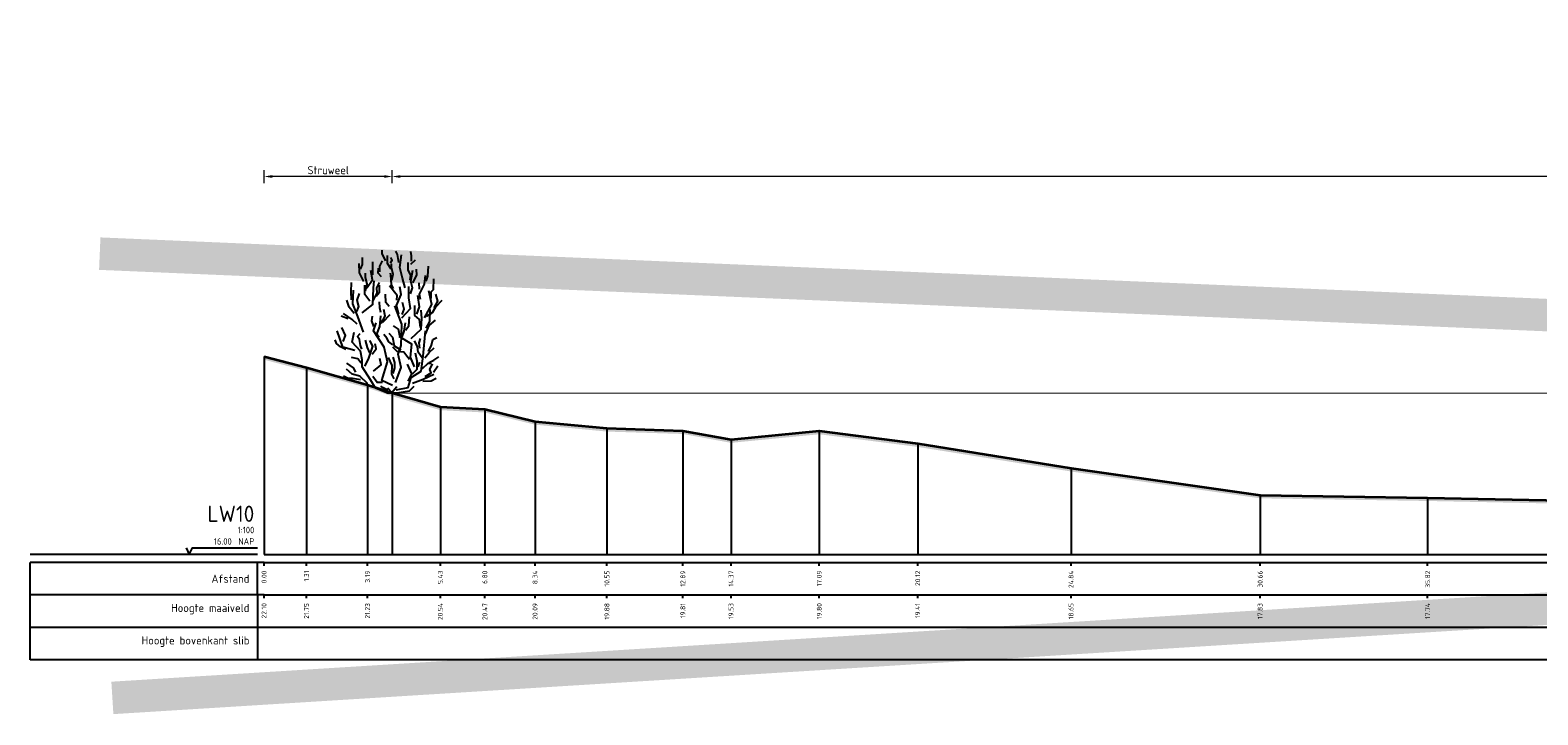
# Model space of a CAD drawing. Header units: metres. Extents: x 173015 to 189682, y 346605 to 348504.
# Tile 124 of 212: x 188873 to 188919, y 348192 to 348214. Entities that reach past the tile are written whole.
import ezdxf
from ezdxf.enums import TextEntityAlignment as Align

# ---------------------------------------------------------------- set-up
doc = ezdxf.new("R2010")
doc.units = ezdxf.units.M
doc.header["$PDMODE"] = 35
doc.header["$PDSIZE"] = 0.075
for name, color, linetype, lineweight in [('B-ME-GR-HEESTER-SD', 252, 'Continuous', 25), ('B-ME-OB-WATERLIJN-G', 150, 'Continuous', 18), ('X-ME-AL-PROFIEL_HUIDIG MAAIVELD-GD', 252, 'Continuous', 0), ('X-XX-AL-DETAIL1-M-B', 252, 'Continuous', 18), ('X-XX-AL-DWARSPROFIEL_PROFIELLIJN MAAIVELD-GD', 8, 'Continuous', 35), ('X-XX-AL-HULPGEOMETRIE-G', 50, 'Continuous', 25)]:
    doc.layers.add(name, color=color, linetype=linetype, lineweight=lineweight)
doc.layers.add('X-ME-AL-PROFIELRASTER-S', color=7, linetype='Continuous')
doc.styles.add('NLCS-ISO-ANNOTATIVE-T18', font='NLCS-ISO.ttf', dxfattribs={"height": 1.8})
doc.styles.add('NLCS-ISO-M100-T25', font='NLCS-ISO.ttf', dxfattribs={"height": 0.25})
doc.dimstyles.new('NLCS-M100-T25-PIJL_L3_H2', dxfattribs={"dimscale": 0.1, "dimtxt": 2.5, "dimasz": 2.5, "dimexe": 2, "dimexo": 2, "dimgap": 0.7, "dimtad": 1, "dimdec": 3, "dimzin": 0, "dimdsep": 46, "dimtxsty": 'NLCS-ISO-M100-T25', "dimcen": 0, "dimdle": 2, "dimclrd": 256, "dimclre": 256, "dimclrt": 256, "dimazin": 0, "dimtfac": 1, "dimtdec": 3, "dimtofl": 0, "dimtmove": 0, "dimatfit": 3, "dimfxl": 2, "dimfxlon": 1, "dimtfillclr": 256, "dimtolj": 1, "dimtzin": 0, "dimlwd": -1, "dimlwe": -1, "dimarcsym": 0})

# ---------------------------------------------------------------- blocks, each defined once
blk = doc.blocks.new('SAL-PROFIELRASTER-D')
at = {"color": 0, "linetype": 'ByBlock', "lineweight": -2, "flags": 128}
for points in [[(-2, 0), (-72, 0)], [(-24, 2), (-23, 0), (-22, 2), (-2, 2)], [(-72, -12.5), (-72, -2.5)], [(0, -2.5), (-72, -2.5)], [(-2, -12.5), (-2, -2.5)], [(0, -12.5), (-72, -12.5)]]:
    blk.add_lwpolyline(points, dxfattribs=at)
at = {"color": 0, "linetype": 'ByBlock', "lineweight": -2, "style": 'NLCS-ISO-ANNOTATIVE-T18'}
blk.add_text('NAP', height=2, dxfattribs=at).set_placement((-3, 3), align=Align.RIGHT)
blk.add_text('Afstand', height=2.5, dxfattribs=at).set_placement((-4.5, -7.5), align=Align.MIDDLE_RIGHT)
for tag, height, p in [('PROFIELNR', 5, (-3, 10)), ('NAP', 2, (-9.94, 3)), ('SCHAAL', 2, (-3, 6.5))]:
    blk.add_attdef(tag, text='', height=height, dxfattribs=at).set_placement(p, align=Align.RIGHT)
blk = doc.blocks.new('SAL-PROFIELRASTER_BALK_EIND1-D')
at = {"color": 0, "linetype": 'ByBlock', "lineweight": -2, "flags": 128}
for points in [[(0, 0), (1, 0)], [(0, -2.5), (1, -2.5)], [(0, -12.5), (1, -12.5)]]:
    blk.add_lwpolyline(points, dxfattribs=at)
blk = doc.blocks.new('SAL-PROFIELRASTER_BALK-D')
at = {"color": 0, "linetype": 'ByBlock', "lineweight": -2}
for p, q in [((-72, -12.5), (-72, -2.5)), ((-2, -2.5), (-2, -12.5)), ((0, -12.5), (-72, -12.5))]:
    blk.add_line(p, q, dxfattribs=at)
at = {"color": 0, "linetype": 'ByBlock', "lineweight": -2, "style": 'NLCS-ISO-ANNOTATIVE-T18'}
for tag, height, p in [('TITEL1', 2.5, (-4.5, -6.5)), ('TITEL2', 1.5, (-4.5, -9.5))]:
    blk.add_attdef(tag, text='', height=height, dxfattribs=at).set_placement(p, align=Align.MIDDLE_RIGHT)
blk = doc.blocks.new('SAL-PROFIELRASTER_BALK_EIND2-D')
at = {"color": 0, "linetype": 'ByBlock', "lineweight": -2}
blk.add_line((1, -12.5), (0, -12.5), dxfattribs=at)
blk = doc.blocks.new('SAL-PROFIELRASTER_BALK_DATA-D')
at = {"color": 0, "linetype": 'ByBlock', "lineweight": -2}
blk.add_lwpolyline([(0, -3.5), (0, -2.5)], dxfattribs=at)
at = {"color": 0, "linetype": 'ByBlock', "lineweight": -2, "style": 'NLCS-ISO-ANNOTATIVE-T18'}
blk.add_attdef('GETAL', text='', height=1.5, rotation=90, dxfattribs=at).set_placement((0.75, -5), align=Align.RIGHT)
blk = doc.blocks.new('SAL-PROFIELRASTER_AANHAAL-D')
at = {"color": 9, "linetype": 'ByBlock', "lineweight": -2, "flags": 128}
blk.add_lwpolyline([(0, 1), (0, 0)], dxfattribs=at)
blk = doc.blocks.new('*D118')
at = {"layer": 'Defpoints', "color": 0, "transparency": 16777216}
for p in [(188879.757, 348208.997), (188879.757, 348195.633), (188883.705, 348195.633)]:
    blk.add_point(p, dxfattribs=at)
at = {"layer": 'X-XX-AL-DETAIL1-M-B', "transparency": 16777216}
for p, q in [((188879.757, 348208.797), (188879.757, 348209.197)), ((188883.705, 348208.797), (188883.705, 348209.197)), ((188883.455, 348208.997), (188880.007, 348208.997))]:
    blk.add_line(p, q, dxfattribs=at)
for points in [[(188880.007, 348209.039), (188880.007, 348208.955), (188879.757, 348208.997)], [(188883.455, 348209.039), (188883.455, 348208.955), (188883.705, 348208.997)]]:
    blk.add_solid(points, dxfattribs=at)
at = {"layer": 'X-XX-AL-DETAIL1-M-B', "transparency": 16777216, "insert": (188881.731, 348209.192), "char_height": 0.25, "attachment_point": 5, "style": 'NLCS-ISO-M100-T25'}
blk.add_mtext('\\A1;Struweel', dxfattribs=at)
blk = doc.blocks.new('*D119')
at = {"layer": 'Defpoints', "color": 0, "transparency": 16777216}
for p in [(188883.705, 348208.997), (188883.705, 348195.633), (189174.999, 348195.633)]:
    blk.add_point(p, dxfattribs=at)
at = {"layer": 'X-XX-AL-DETAIL1-M-B', "transparency": 16777216}
for p, q in [((188883.705, 348208.797), (188883.705, 348209.197)), ((189174.999, 348208.797), (189174.999, 348209.197)), ((189174.749, 348208.997), (188883.955, 348208.997))]:
    blk.add_line(p, q, dxfattribs=at)
for points in [[(188883.955, 348209.039), (188883.955, 348208.955), (188883.705, 348208.997)], [(189174.749, 348209.039), (189174.749, 348208.955), (189174.999, 348208.997)]]:
    blk.add_solid(points, dxfattribs=at)
at = {"layer": 'X-XX-AL-DETAIL1-M-B', "transparency": 16777216, "insert": (189029.352, 348209.192), "char_height": 0.25, "attachment_point": 5, "style": 'NLCS-ISO-M100-T25'}
blk.add_mtext('\\A1;Waterbodem', dxfattribs=at)
blk = doc.blocks.new('SGR-HEESTER_S01_E_ZIJ-D')
blk.add_line((-0.166, 0), (0.141, 0))
at = {"flags": 128}
for points in [[(-0.2, 4.074), (-0.317, 4.285), (-0.317, 4.402)], [(-0.035, 3.816), (-0.153, 3.992), (-0.153, 4.238)], [(0.2, 4.015), (0.164, 4.261), (0.106, 4.367)], [(0.399, 3.241), (0.317, 3.534), (0.235, 3.863), (0.282, 4.25)], [(0.587, 4.062), (0.587, 4.226), (0.575, 4.355)], [(-0.881, 3.429), (-1.01, 3.698), (-1.022, 3.992)], [(-0.975, 3.816), (-0.916, 3.956), (-0.916, 4.168)], [(-0.787, 3.241), (-0.611, 3.487), (-0.658, 3.769)], [(-0.599, 3.64), (-0.599, 3.886), (-0.599, 4.039)], [(-0.329, 3.581), (-0.434, 3.687), (-0.423, 3.839)], [(-0.387, 3.734), (-0.387, 3.91), (-0.305, 4.074)], [(-0.059, 4.003), (0, 4.086), (-0.047, 4.168)], [(-0.012, 3.476), (0.023, 3.663), (-0.023, 3.863), (-0.023, 3.98)], [(0.552, 3.487), (0.575, 3.628), (0.493, 3.781), (0.493, 4.015)], [(0.564, 3.053), (0.622, 3.241), (0.575, 3.44), (0.634, 3.781)], [(0.575, 3.968), (0.716, 4.097)], [(0.634, 3.393), (0.751, 3.628), (0.74, 3.816)], [(1.045, 3.44), (1.092, 3.593), (1.115, 3.91)], [(-1.256, 2.866), (-1.268, 3.112), (-1.256, 3.405)], [(-0.933, 2.465), (-0.604, 2.728), (-0.582, 3.231), (-0.56, 3.45)], [(-0.693, 2.83), (-0.845, 3.03), (-0.845, 3.323)], [(-0.822, 3.147), (-0.775, 3.358), (-0.822, 3.558), (-0.822, 3.687)], [(-0.599, 2.819), (-0.47, 3.088), (-0.481, 3.241), (-0.399, 3.405)], [(-0.493, 2.983), (-0.399, 3.1), (-0.399, 3.323)], [(0.141, 2.854), (0.153, 3.006), (-0.082, 3.3)], [(0.035, 3.217), (-0.023, 3.335), (-0.047, 3.64), (-0.059, 3.687)], [(0.2, 2.431), (0.129, 2.69), (0.27, 3.03), (0.235, 3.264)], [(0.294, 2.312), (0.557, 2.597), (0.513, 2.925), (0.513, 3.275)], [(0.834, 3.194), (0.822, 3.393)], [(0.869, 2.877), (0.834, 3.041), (0.986, 3.346), (1.022, 3.616)], [(1.198, 2.912), (1.198, 3.112), (1.268, 3.182), (1.28, 3.511)], [(-1.174, 2.443), (-1.327, 2.643), (-1.397, 2.854)], [(-0.889, 1.874), (-1.064, 2.356), (-1.218, 2.75), (-1.196, 3.166)], [(-1.092, 2.514), (-1.033, 2.666), (-1.08, 2.854), (-1.01, 3.065)], [(-0.352, 2.478), (-0.387, 2.619), (-0.399, 2.807)], [(-0.094, 2.666), (-0.2, 2.783), (-0.211, 3.041)], [(0.751, 2.431), (0.834, 2.654), (0.787, 3.006)], [(0.995, 2.312), (1.214, 2.728), (1.126, 3.144)], [(1.057, 2.361), (1.233, 2.478), (1.339, 2.654), (1.538, 2.854)], [(1.292, 2.619), (1.397, 2.83), (1.339, 3.041)], [(-1.362, 2.279), (-1.573, 2.361)], [(-1.08, 2.115), (-1.233, 2.267), (-1.503, 2.443)], [(-0.564, 2.044), (-0.634, 2.22), (-0.611, 2.361)], [(-0.399, 1.716), (-0.481, 1.81), (-0.387, 2.044), (-0.352, 2.373)], [(-0.341, 2.138), (-0.223, 2.361), (-0.258, 2.572)], [(-0.294, 2.185), (-0.07, 2.42)], [(0.097, 0.321), (0.272, 0.78), (0.184, 1.196), (0.272, 1.459), (0.294, 2.115), (0.075, 2.684)], [(0.305, 2.42), (0.364, 2.584), (0.317, 2.783)], [(0.411, 1.939), (0.505, 2.068), (0.528, 2.349)], [(0.579, 1.677), (0.885, 1.962), (0.907, 2.29), (0.885, 2.553)], [(0.869, 2.021), (0.834, 2.267), (0.693, 2.385), (0.693, 2.69)], [(1.045, 1.997), (1.151, 2.197), (1.162, 2.572)], [(-1.152, 1.305), (-1.524, 1.415), (-1.7, 1.918)], [(-1.515, 1.587), (-1.444, 1.775), (-1.55, 2.021)], [(-0.166, 0), (-0.517, 0.145), (-0.67, 0.408), (-0.933, 0.802), (-0.933, 1.021), (-0.977, 1.284), (-1.24, 1.568), (-1.174, 1.874)], [(0.009, 0.233), (-0.319, 0.386), (-0.144, 0.955), (-0.254, 1.415), (-0.582, 1.918), (-0.495, 2.159)], [(0.235, 1.763), (0.188, 1.962), (0.035, 2.068)], [(0.119, 0.102), (0.491, 0.167), (0.579, 0.474), (0.885, 0.671), (0.951, 1.13), (1.017, 1.918)], [(0.305, 1.728), (0.364, 1.904), (0.411, 2.162)], [(1.022, 1.81), (1.139, 2.08), (1.327, 2.244)], [(-1.432, 1.34), (-1.597, 1.423), (-1.714, 1.528), (-1.761, 1.634)], [(-0.939, 1.352), (-0.975, 1.458), (-1.01, 1.645), (-1.069, 1.739), (-0.986, 1.833)], [(-0.845, 0.824), (-0.736, 1.043), (-0.604, 1.437), (-0.692, 1.612)], [(-0.693, 1.235), (-0.763, 1.399), (-0.822, 1.622)], [(-0.622, 1.2), (-0.493, 1.364), (-0.528, 1.516)], [(0.012, 1.481), (-0.106, 1.575), (-0.164, 1.692), (-0.258, 1.798)], [(0.27, 1.317), (0.07, 1.446), (0.012, 1.704), (-0.094, 1.833)], [(0.528, 1.035), (0.446, 1.129), (0.352, 1.258), (0.153, 1.282), (0.012, 1.411)], [(0.688, 0.802), (0.557, 1.108), (0.601, 1.502), (0.206, 1.743)], [(0.916, 1.082), (0.798, 1.258), (0.775, 1.434), (0.681, 1.61)], [(0.845, 1.376), (0.822, 1.54), (0.869, 1.681)], [(1.115, 1.282), (1.209, 1.47), (1.245, 1.645), (1.374, 1.704)], [(-0.963, 0.918), (-1.057, 1.047), (-1.256, 1.094)], [(-0.582, 0.671), (-0.341, 0.868), (-0.385, 1.065)], [(0.059, 0.437), (-0.012, 0.578), (0, 0.848), (-0.117, 1.094)], [(0.023, 0.601), (0.082, 0.777), (0.082, 0.942), (0.023, 1.106)], [(0.622, 0.59), (0.763, 0.73), (0.763, 0.977), (0.716, 1.223)], [(0.798, 0.801), (0.845, 0.953)], [(0.998, 1.082), (1.139, 1.247), (1.292, 1.387)], [(1.139, 0.942), (1.28, 1.012), (1.432, 1.118)], [(-0.975, 0.402), (-1.221, 0.449), (-1.362, 0.449), (-1.503, 0.519)], [(-0.758, 0.277), (-0.999, 0.518), (-1.24, 0.583), (-1.415, 0.736)], [(-1.127, 0.637), (-1.198, 0.777), (-1.397, 0.918)], [(-0.305, 0.32), (-0.47, 0.32), (-0.599, 0.508)], [(0.493, 0.367), (0.599, 0.59), (0.47, 0.883)], [(0.622, 0.299), (0.951, 0.43), (1.28, 0.583)], [(0.928, 0.754), (1.104, 0.918), (1.198, 0.918)], [(1.01, 0.508), (1.198, 0.625), (1.151, 0.719), (1.233, 0.895)], [(1.268, 0.637), (1.397, 0.836)], [(-0.141, 0.085), (-0.305, 0.167), (-0.352, 0.214)], [(0, 0), (-0.141, 0.144)], [(-0.023, 0), (0.141, 0.203)], [(0.141, 0), (0.528, 0.062), (0.669, 0.214)], [(0.939, 0.367), (1.198, 0.379), (1.35, 0.461)]]:
    blk.add_lwpolyline(points, dxfattribs=at)

msp = doc.modelspace()

# ---------------------------------------------------------------- hatches: boundary and pattern name
at = {"layer": 'X-ME-AL-PROFIEL_HUIDIG MAAIVELD-GD'}
h = msp.add_hatch(dxfattribs=at)
h.set_pattern_fill('AGR-MAAIVELD', color=256, scale=0.05, pattern_type=2)
h.set_pattern_definition([(45, (2148.6411, 384.86115), (-0.25000007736, 0.25000007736), []), (45, (2148.60538, 384.89686), (0, 0.50000015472), [0.3535535, -0.3535535]), (45, (2148.56966, 384.93257), (0, 0.50000015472), [0.3535535, -0.3535535]), (45, (2148.53345, 384.9688), (0, 0.50000015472), [0.3535535, -0.3535535]), (45, (2148.49824, 385.004), (0, 0.50000015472), [0.3535535, -0.3535535]), (45, (2148.46252, 385.0397), (0, 0.50000015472), [0.3535535, -0.3535535]), (45, (2148.4268, 385.07543), (0, 0.50000015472), [0.3535535, -0.3535535]), (315, (2148.6411, 384.86115), (0.25000007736, 0.25000007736), []), (315, (2148.6768, 384.89686), (0.50000015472, -1e-16), [0.3535535, -0.3535535]), (315, (2148.71252, 384.93257), (0.50000015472, -1e-16), [0.3535535, -0.3535535]), (315, (2148.74874, 384.9688), (0.50000015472, -1e-16), [0.3535535, -0.3535535]), (315, (2148.78395, 385.004), (0.50000015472, -1e-16), [0.3535535, -0.3535535]), (315, (2148.81966, 385.0397), (0.50000015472, -1e-16), [0.3535535, -0.3535535]), (315, (2148.85538, 385.07543), (0.50000015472, -1e-16), [0.3535535, -0.3535535])])
h.paths.add_polyline_path([(189187.351, 348204.0426), (189185.608, 348203.8806), (189183.52, 348203.8566), (189181.5251, 348203.3756), (189176.5323, 348202.8026), (189175.3911, 348202.3726), (189174.9988, 348202.3026), (189173.1987, 348201.6046), (189171.9617, 348201.5696), (189171.0594, 348201.2976), (189168.412, 348201.0166), (189164.3595, 348200.6956), (189156.8903, 348199.4716), (189148.6657, 348198.9966), (189140.7521, 348198.9526), (189132.529, 348198.8536), (189124.7395, 348198.8036), (189117.4609, 348198.8176), (189109.3134, 348198.7536), (189102.2768, 348198.9896), (189096.2067, 348199.0846), (189093.4125, 348199.3366), (189073.0917, 348198.9926), (189065.7583, 348198.9866), (189055.8814, 348198.9546), (189046.5306, 348198.7996), (189037.9982, 348198.7986), (189032.5845, 348198.6496), (189021.6908, 348198.8556), (189012.0315, 348198.7186), (189002.5701, 348198.7946), (188994.1687, 348198.7066), (188985.4058, 348198.7206), (188976.9965, 348198.7456), (188968.5419, 348198.8006), (188959.2998, 348198.7306), (188952.0381, 348198.6386), (188945.2954, 348198.6156), (188936.7235, 348198.7306), (188929.1265, 348198.7756), (188921.8171, 348198.9806), (188915.5755, 348199.1066), (188910.4188, 348199.1886), (188904.5985, 348200.0146), (188899.8784, 348200.7716), (188896.8482, 348201.1616), (188894.1315, 348200.8966), (188892.6492, 348201.1696), (188890.311, 348201.2436), (188888.0989, 348201.4566), (188886.5537, 348201.8306), (188885.1832, 348201.9036), (188883.7049, 348202.3316), (188882.9421, 348202.5876), (188881.063, 348203.1126), (188879.7566, 348203.4576), (188879.7566, 348203.3576), (188881.063, 348203.0126), (188882.9421, 348202.4876), (188883.7049, 348202.2316), (188885.1832, 348201.8036), (188886.5537, 348201.7306), (188888.0989, 348201.3566), (188890.311, 348201.1436), (188892.6492, 348201.0696), (188894.1315, 348200.7966), (188896.8482, 348201.0616), (188899.8784, 348200.6716), (188904.5985, 348199.9146), (188910.4188, 348199.0886), (188915.5755, 348199.0066), (188921.8171, 348198.8806), (188929.1265, 348198.6756), (188936.7235, 348198.6306), (188945.2954, 348198.5156), (188952.0381, 348198.5386), (188959.2998, 348198.6306), (188968.5419, 348198.7006), (188976.9965, 348198.6456), (188985.4058, 348198.6206), (188994.1687, 348198.6066), (189002.5701, 348198.6946), (189012.0315, 348198.6186), (189021.6908, 348198.7556), (189032.5845, 348198.5496), (189037.9982, 348198.6986), (189046.5306, 348198.6996), (189055.8814, 348198.8546), (189065.7583, 348198.8866), (189073.0917, 348198.8926), (189093.4125, 348199.2366), (189096.2067, 348198.9846), (189102.2768, 348198.8896), (189109.3134, 348198.6536), (189117.4609, 348198.7176), (189124.7395, 348198.7036), (189132.529, 348198.7536), (189140.7521, 348198.8526), (189148.6657, 348198.8966), (189156.8903, 348199.3716), (189164.3595, 348200.5956), (189168.412, 348200.9166), (189171.0594, 348201.1976), (189171.9617, 348201.4696), (189173.1987, 348201.5046), (189174.9988, 348202.2026), (189175.3911, 348202.2726), (189176.5323, 348202.7026), (189181.5251, 348203.2756), (189183.52, 348203.7566), (189185.608, 348203.7806), (189187.351, 348203.9426)])

# ---------------------------------------------------------------- linework, layer by layer
at = {"layer": 'B-ME-OB-WATERLIJN-G'}
msp.add_lwpolyline([(188883.7049, 348202.3316), (189174.9988, 348202.3026)], dxfattribs=at)
at = {"layer": 'X-XX-AL-DWARSPROFIEL_PROFIELLIJN MAAIVELD-GD'}
msp.add_lwpolyline([(188879.7566, 348203.4576), (188881.063, 348203.1126), (188882.9421, 348202.5876), (188883.7049, 348202.3316), (188885.1832, 348201.9036), (188886.5537, 348201.8306), (188888.0989, 348201.4566), (188890.311, 348201.2436), (188892.6492, 348201.1696), (188894.1315, 348200.8966), (188896.8482, 348201.1616), (188899.8784, 348200.7716), (188904.5985, 348200.0146), (188910.4188, 348199.1886), (188915.5755, 348199.1066), (188921.8171, 348198.9806)], dxfattribs=at)
at = {"layer": 'X-XX-AL-HULPGEOMETRIE-G', "const_width": 1}
msp.add_lwpolyline([(188875.0877, 348192.9425), (189196.9339, 348212.9717), (189196.7139, 348192.9425), (188874.6994, 348206.6222)], dxfattribs=at)

# ---------------------------------------------------------------- block references
at = {"layer": 'B-ME-GR-HEESTER-SD'}
msp.add_blockref('SGR-HEESTER_S01_E_ZIJ-D', (188883.7049, 348202.3316), dxfattribs=at)
at = {"layer": 'X-ME-AL-PROFIELRASTER-S'}
for p, yscale in [((188879.7566, 348197.3626), 6.094999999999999), ((188881.063, 348197.3626), 5.75), ((188882.9421, 348197.3626), 5.225000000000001), ((188883.7049, 348197.3626), 4.969000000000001), ((188883.7049, 348197.3626), 4.969000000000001), ((188885.1832, 348197.3626), 4.541), ((188886.5537, 348197.3626), 4.468), ((188888.0989, 348197.3626), 4.094000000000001), ((188890.311, 348197.3626), 3.881), ((188892.6492, 348197.3626), 3.806999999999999), ((188894.1315, 348197.3626), 3.533999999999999), ((188896.8482, 348197.3626), 3.798999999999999), ((188899.8784, 348197.3626), 3.408999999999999), ((188904.5985, 348197.3626), 2.652000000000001), ((188910.4188, 348197.3626), 1.826000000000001), ((188915.5755, 348197.3626), 1.744)]:
    msp.add_blockref('SAL-PROFIELRASTER_AANHAAL-D', p, dxfattribs=dict(at, yscale=yscale))
at = {"layer": 'X-ME-AL-PROFIELRASTER-S', "xscale": 0.1, "yscale": 0.1, "zscale": 0.1}
for name, p, values in [('SAL-PROFIELRASTER-D', (188879.7566, 348197.3626), {'PROFIELNR': 'LW10', 'SCHAAL': '1:100', 'NAP': '16.00'}), ('SAL-PROFIELRASTER_BALK_DATA-D', (188879.7566, 348197.3626), {'GETAL': '0.00'}), ('SAL-PROFIELRASTER_BALK_DATA-D', (188881.063, 348197.3626), {'GETAL': '1.31'}), ('SAL-PROFIELRASTER_BALK_DATA-D', (188882.9421, 348197.3626), {'GETAL': '3.19'}), ('SAL-PROFIELRASTER_BALK_DATA-D', (188885.1832, 348197.3626), {'GETAL': '5.43'}), ('SAL-PROFIELRASTER_BALK_DATA-D', (188886.5537, 348197.3626), {'GETAL': '6.80'}), ('SAL-PROFIELRASTER_BALK_DATA-D', (188888.0989, 348197.3626), {'GETAL': '8.34'}), ('SAL-PROFIELRASTER_BALK_DATA-D', (188890.311, 348197.3626), {'GETAL': '10.55'}), ('SAL-PROFIELRASTER_BALK_DATA-D', (188892.6492, 348197.3626), {'GETAL': '12.89'}), ('SAL-PROFIELRASTER_BALK_DATA-D', (188894.1315, 348197.3626), {'GETAL': '14.37'}), ('SAL-PROFIELRASTER_BALK_DATA-D', (188896.8482, 348197.3626), {'GETAL': '17.09'}), ('SAL-PROFIELRASTER_BALK_DATA-D', (188899.8784, 348197.3626), {'GETAL': '20.12'}), ('SAL-PROFIELRASTER_BALK_DATA-D', (188904.5985, 348197.3626), {'GETAL': '24.84'}), ('SAL-PROFIELRASTER_BALK_DATA-D', (188910.4188, 348197.3626), {'GETAL': '30.66'}), ('SAL-PROFIELRASTER_BALK_DATA-D', (188915.5755, 348197.3626), {'GETAL': '35.82'}), ('SAL-PROFIELRASTER_BALK-D', (188879.7566, 348196.3626), {'TITEL1': 'Hoogte maaiveld'}), ('SAL-PROFIELRASTER_BALK_DATA-D', (188879.7566, 348196.3626), {'GETAL': '22.10'}), ('SAL-PROFIELRASTER_BALK_DATA-D', (188881.063, 348196.3626), {'GETAL': '21.75'}), ('SAL-PROFIELRASTER_BALK_DATA-D', (188882.9421, 348196.3626), {'GETAL': '21.23'}), ('SAL-PROFIELRASTER_BALK_DATA-D', (188885.1832, 348196.3626), {'GETAL': '20.54'}), ('SAL-PROFIELRASTER_BALK_DATA-D', (188886.5537, 348196.3626), {'GETAL': '20.47'}), ('SAL-PROFIELRASTER_BALK_DATA-D', (188888.0989, 348196.3626), {'GETAL': '20.09'}), ('SAL-PROFIELRASTER_BALK_DATA-D', (188890.311, 348196.3626), {'GETAL': '19.88'}), ('SAL-PROFIELRASTER_BALK_DATA-D', (188892.6492, 348196.3626), {'GETAL': '19.81'}), ('SAL-PROFIELRASTER_BALK_DATA-D', (188894.1315, 348196.3626), {'GETAL': '19.53'}), ('SAL-PROFIELRASTER_BALK_DATA-D', (188896.8482, 348196.3626), {'GETAL': '19.80'}), ('SAL-PROFIELRASTER_BALK_DATA-D', (188899.8784, 348196.3626), {'GETAL': '19.41'}), ('SAL-PROFIELRASTER_BALK_DATA-D', (188904.5985, 348196.3626), {'GETAL': '18.65'}), ('SAL-PROFIELRASTER_BALK_DATA-D', (188910.4188, 348196.3626), {'GETAL': '17.83'}), ('SAL-PROFIELRASTER_BALK_DATA-D', (188915.5755, 348196.3626), {'GETAL': '17.74'}), ('SAL-PROFIELRASTER_BALK-D', (188879.7566, 348195.3626), {'TITEL1': 'Hoogte bovenkant slib'})]:
    msp.add_blockref(name, p, dxfattribs=at).add_auto_attribs(values)
at = {"layer": 'X-ME-AL-PROFIELRASTER-S', "yscale": 0.1}
for name, p, xscale, zscale in [('SAL-PROFIELRASTER_BALK_EIND1-D', (188879.7566, 348197.3626), 308.8443839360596, 308.8443839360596), ('SAL-PROFIELRASTER_BALK_EIND2-D', (188879.7566, 348196.3626), 308.8443839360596, 308.8443839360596), ('SAL-PROFIELRASTER_BALK_EIND2-D', (188879.7162, 348195.3626), 308.8848547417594, 308.8848547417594)]:
    msp.add_blockref(name, p, dxfattribs=dict(at, xscale=xscale, zscale=zscale))

# ---------------------------------------------------------------- dimensions: what is measured, and where the dimension line sits
at = {"layer": 'X-XX-AL-DETAIL1-M-B'}
for base, p1, p2, text, picture, middle in [((188879.7566, 348208.997), (188883.7049, 348195.6333), (188879.7566, 348195.6333), 'Struweel', '*D118', (188881.7308, 348208.997)), ((188883.7049, 348208.997), (189174.9988, 348195.6333), (188883.7049, 348195.6333), 'Waterbodem', '*D119', (189029.3519, 348208.997))]:
    dim = msp.add_linear_dim(base=base, p1=p1, p2=p2, text=text, dimstyle='NLCS-M100-T25-PIJL_L3_H2', dxfattribs=at)
    dim.commit()
    dim.dimension.update_dxf_attribs({"geometry": picture, "text_midpoint": middle, "dimtype": 160})

doc.saveas('drawing.dxf')
